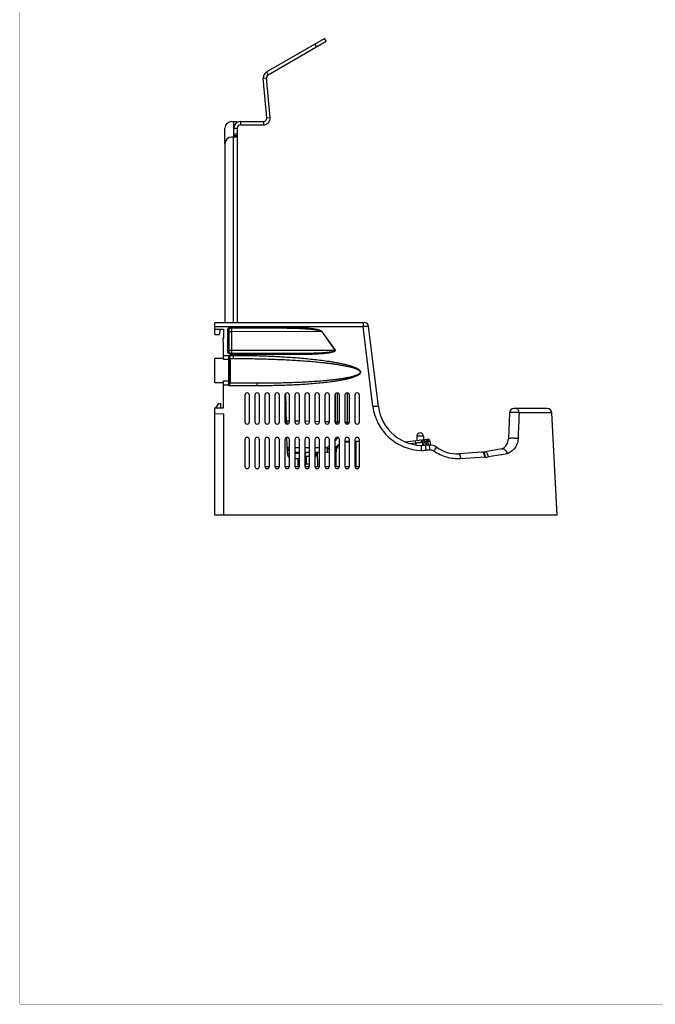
# Model space of a CAD drawing. Header units: millimetres. Extents: x 0 to 1189, y 0 to 841.
# Tile 1 of 8: x 0 to 286, y 0 to 443. Entities that reach past the tile are written whole.
import ezdxf

# ---------------------------------------------------------------- set-up
doc = ezdxf.new("R2010")
doc.units = ezdxf.units.MM
doc.header["$LTSCALE"] = 65.395
doc.layers.get('0').update_dxf_attribs({"linetype": 'CONTINUOUS'})
for name, color, linetype in [('CRADLE_CASE_RH-SHAPE', 7, 'CONTINUOUS'), ('DC-005-SHAPE', 7, 'CONTINUOUS'), ('DIN_RAIL_LOCK-SHAPE', 7, 'CONTINUOUS'), ('FIX_GUIDE-SHAPE', 7, 'CONTINUOUS'), ('PCB-CRADLE_BASE-SHAPE', 7, 'CONTINUOUS'), ('POGO_1554318-SHAPE', 7, 'CONTINUOUS'), ('POGO_43128-SHAPE', 7, 'CONTINUOUS')]:
    doc.layers.add(name, color=color, linetype=linetype)

msp = doc.modelspace()

# ---------------------------------------------------------------- linework, layer by layer
at = {"color": 7, "linetype": 'Continuous', "const_width": 0.2}
for points in [[(0, 0), (0, 841)], [(0, 0), (1189, 0)]]:
    msp.add_lwpolyline(points, dxfattribs=at)
at = {"layer": 'CRADLE_CASE_RH-SHAPE', "color": 7, "linetype": 'Continuous'}
for p, q in [((87.782, 301.147), (87.782, 306.647)), ((87.782, 306.647), (154.919, 306.647)), ((154.422, 306.647), (154.422, 304.856)), ((87.782, 304.856), (154.422, 304.856)), ((87.782, 303.647), (91.582, 303.647)), ((89.841, 301.147), (90.282, 303.647)), ((91.582, 303.647), (91.582, 299.764)), ((93.535, 293.71), (93.542, 303.189)), ((94.035, 293.658), (94.042, 303.137)), ((94.042, 303.137), (94.068, 303.059)), ((94.072, 302.551), (94.072, 294.215)), ((95.043, 304.685), (95.043, 304.133)), ((95.043, 304.685), (118.042, 304.685)), ((95.043, 304.133), (95.068, 304.059)), ((95.043, 304.133), (118.042, 304.133)), ((95.068, 304.059), (118.042, 304.133)), ((95.194, 302.534), (135.662, 302.664)), ((95.194, 302.534), (95.194, 294.198)), ((118.042, 304.685), (118.042, 304.133)), ((135.662, 302.664), (141.775, 294.098)), ((135.723, 302.707), (141.836, 294.142)), ((158.845, 268.837), (154.422, 304.856)), ((161.326, 268.88), (156.904, 304.891)), ((87.782, 301.147), (89.841, 301.147)), ((91.582, 289.952), (91.582, 297.664)), ((94.068, 293.724), (94.035, 293.658)), ((95.068, 292.724), (95.033, 292.655)), ((95.033, 292.207), (95.033, 292.655)), ((127.374, 292.655), (95.033, 292.655)), ((95.068, 292.724), (127.374, 292.655)), ((95.194, 294.198), (141.775, 294.098)), ((127.374, 292.207), (127.374, 292.655)), ((87.782, 279.397), (87.782, 290.397)), ((91.582, 290.397), (87.782, 290.397)), ((94.03, 291.582), (91.582, 291.582)), ((94.017, 289.952), (91.582, 289.952)), ((94.03, 291.582), (94.03, 291.828)), ((94.03, 291.828), (96.039, 291.828)), ((94.538, 290.38), (94.536, 290.397)), ((94.536, 290.397), (96.039, 290.397)), ((94.538, 290.38), (96.039, 290.397)), ((127.374, 292.207), (95.033, 292.207)), ((96.039, 291.828), (96.039, 290.397)), ((91.582, 279.397), (87.782, 279.397)), ((91.582, 268.214), (91.582, 280.403)), ((91.582, 280.403), (94.009, 280.403)), ((94.524, 279.271), (94.538, 279.415)), ((106.831, 279.271), (94.524, 279.271)), ((94.538, 279.415), (106.831, 279.271)), ((106.831, 278.112), (106.831, 279.271)), ((91.582, 278.56), (94.018, 278.56)), ((94.018, 278.112), (94.018, 278.56)), ((106.831, 278.112), (94.018, 278.112)), ((120.013, 260.936), (119.653, 274.673)), ((142.786, 274.897), (142.786, 261.737)), ((147.382, 261.648), (147.382, 274.891)), ((101.282, 273.897), (101.282, 261.897)), ((103.282, 261.897), (103.282, 273.897)), ((105.782, 273.897), (105.782, 261.897)), ((107.782, 261.897), (107.782, 273.897)), ((110.282, 273.897), (110.282, 261.897)), ((112.282, 261.897), (112.282, 273.897)), ((114.782, 273.897), (114.782, 261.897)), ((116.782, 261.897), (116.782, 273.897)), ((119.282, 273.897), (119.282, 261.897)), ((121.282, 261.897), (121.282, 273.897)), ((123.782, 273.897), (123.782, 261.897)), ((125.782, 261.897), (125.782, 273.897)), ((128.282, 273.897), (128.282, 261.897)), ((130.282, 261.897), (130.282, 273.897)), ((132.782, 273.897), (132.782, 261.897)), ((134.782, 261.897), (134.782, 273.897)), ((137.282, 273.897), (137.282, 261.897)), ((139.282, 261.897), (139.282, 273.897)), ((141.782, 273.897), (141.782, 261.897)), ((141.828, 274.19), (141.828, 261.794)), ((143.782, 261.897), (143.782, 273.897)), ((146.282, 273.897), (146.282, 261.897)), ((148.282, 261.897), (148.282, 273.897)), ((150.782, 273.897), (150.782, 261.897)), ((152.782, 261.897), (152.782, 273.897)), ((87.782, 268.147), (91.582, 268.214)), ((87.782, 219.897), (87.782, 268.147)), ((220.29, 265.967), (219.881, 254.256)), ((237.369, 267.897), (222.288, 267.897)), ((239.366, 266.002), (224.645, 266.029)), ((241.782, 219.897), (239.366, 266.002)), ((87.782, 265.647), (91.582, 265.581)), ((91.582, 265.581), (91.582, 219.897)), ((125.782, 262.214), (123.782, 262.266)), ((130.287, 262.096), (128.282, 262.148)), ((134.784, 261.978), (132.786, 262.031)), ((139.281, 261.86), (137.282, 261.913)), ((141.828, 261.794), (141.779, 261.795)), ((141.823, 261.619), (141.828, 261.794)), ((147.382, 261.648), (146.308, 261.676)), ((147.362, 260.902), (147.382, 261.648)), ((101.282, 253.897), (101.282, 241.897)), ((103.282, 241.897), (103.282, 253.897)), ((105.782, 253.897), (105.782, 241.897)), ((107.782, 241.897), (107.782, 253.897)), ((110.282, 253.897), (110.282, 241.897)), ((112.282, 241.897), (112.282, 253.897)), ((114.782, 253.897), (114.782, 241.897)), ((116.782, 241.897), (116.782, 253.897)), ((119.282, 253.897), (119.282, 241.897)), ((120.361, 247.632), (120.171, 254.891)), ((121.282, 241.897), (121.282, 253.897)), ((123.782, 253.897), (123.782, 241.897)), ((125.782, 241.897), (125.782, 253.897)), ((128.282, 253.897), (128.282, 241.897)), ((130.282, 241.897), (130.282, 253.897)), ((132.782, 253.897), (132.782, 241.897)), ((134.782, 241.897), (134.782, 253.897)), ((137.282, 253.897), (137.282, 241.897)), ((139.282, 241.897), (139.282, 253.897)), ((141.782, 253.897), (141.782, 241.897)), ((143.782, 241.897), (143.782, 253.897)), ((146.282, 253.897), (146.282, 241.897)), ((148.282, 253.066), (146.282, 253.066)), ((148.282, 241.897), (148.282, 253.897)), ((150.782, 253.897), (150.782, 241.897)), ((152.782, 253.066), (150.782, 253.066)), ((152.782, 241.897), (152.782, 253.897)), ((173.442, 252.874), (183.41, 254.097)), ((177.951, 253.427), (178.071, 252.452)), ((181.048, 252.818), (181.259, 251.318)), ((181.337, 252.86), (182.245, 252.972)), ((181.337, 252.86), (181.554, 251.321)), ((182.472, 251.359), (182.245, 252.972)), ((182.828, 254.026), (182.948, 253.051)), ((182.948, 253.051), (183.529, 253.122)), ((183.179, 251.409), (182.948, 253.051)), ((183.41, 254.097), (183.529, 253.122)), ((183.529, 253.122), (183.764, 251.45)), ((184.522, 253.244), (184.768, 251.489)), ((123.782, 250.436), (125.782, 250.436)), ((123.782, 248.197), (125.782, 248.197)), ((128.282, 250.436), (130.282, 250.436)), ((128.282, 248.197), (130.282, 248.197)), ((128.576, 247.61), (128.596, 248.197)), ((132.782, 250.436), (134.782, 250.436)), ((132.782, 248.197), (134.782, 248.197)), ((133.163, 248.197), (133.132, 246.397)), ((133.855, 248.197), (133.882, 241.897)), ((137.282, 250.436), (138.302, 250.436)), ((137.282, 248.197), (138.302, 248.197)), ((138.302, 250.436), (138.302, 248.197)), ((175.509, 252.137), (178.071, 252.452)), ((178.071, 252.452), (178.199, 251.54)), ((184.216, 251.481), (182.572, 251.366)), ((184.549, 249.24), (182.834, 249.129)), ((207.887, 248.31), (197.535, 247.587)), ((217.094, 249.786), (209.223, 248.398)), ((125.782, 247.61), (123.782, 247.61)), ((125.782, 245.197), (123.782, 245.197)), ((125.077, 245.197), (125.019, 241.897)), ((128.282, 246.397), (130.282, 246.397)), ((132.782, 246.397), (133.132, 246.397)), ((209.254, 246.015), (198.453, 245.315)), ((219.318, 247.532), (210.919, 246.131)), ((216.913, 247.131), (215.593, 246.911)), ((241.782, 219.897), (87.782, 219.897))]:
    msp.add_line(p, q, dxfattribs=at)
for centre, radius, start, end in [((154.919, 304.647), 2, 7, 90), ((95.068, 303.059), 1, 90.00796, 179.98082), ((58.771, 302.6), 35.301, 359.9205, 0.56064), ((139.095, 297.93), 5.848, 125.21934, 125.95347), ((93.282, 298.717), 2, 148.21167, 211.78833), ((95.068, 293.724), 1, 180.03223, 269.99259), ((145.209, 289.364), 5.848, 125.21933, 125.95347), ((94.028, 287.024), 4.558, 88.05104, 89.97117), ((102.282, 273.897), 1, 0, 180), ((106.782, 273.897), 1, 0, 180), ((111.282, 273.897), 1, 0, 180), ((115.782, 273.897), 1, 0, 180), ((120.282, 273.897), 1, 0, 180), ((124.782, 273.897), 1, 0, 180), ((129.282, 273.897), 1, 0, 180), ((133.782, 273.897), 1, 0, 180), ((138.282, 273.897), 1, 0, 180), ((142.782, 273.897), 1, 0, 180), ((147.282, 273.897), 1, 0, 180), ((151.782, 273.897), 1, 0, 180), ((181.177, 271.579), 22.5, 187.00005, 268.88204), ((181.177, 271.317), 20, 187, 274), ((222.288, 265.897), 2, 90, 178), ((237.369, 265.897), 2, 3, 90), ((102.282, 261.897), 1, 180, 0), ((106.782, 261.897), 1, 180, 0), ((111.282, 261.897), 1, 180, 0), ((115.782, 261.897), 1, 180, 0), ((120.282, 261.897), 1, 180, 0), ((122.477, 262.344), 2.5, 181.5, 215.03724), ((124.782, 261.897), 1, 180, 0), ((129.282, 261.897), 1, 180, 0), ((133.782, 261.897), 1, 180, 0), ((138.282, 261.897), 1, 180, 0), ((142.782, 261.897), 1, 180, 0), ((147.282, 261.897), 1, 180, 0), ((147.4, 394.679), 133.03, 269.99225, 270.3667), ((151.782, 261.897), 1, 180, 0), ((102.282, 253.897), 1, 0, 180), ((106.782, 253.897), 1, 0, 180), ((111.282, 253.897), 1, 0, 180), ((115.782, 253.897), 1, 0, 180), ((120.282, 253.897), 1, 0, 180), ((124.782, 253.897), 1, 0, 180), ((129.282, 253.897), 1, 0, 180), ((133.782, 253.897), 1, 0, 180), ((138.282, 253.897), 1, 0, 180), ((142.782, 253.897), 1, 0, 180), ((127.173, 267.308), 20.212, 316.30271, 321.93625), ((147.282, 253.897), 1, 0, 180), ((151.782, 253.897), 1, 0, 180), ((180.057, 252.678), 1, 8, 97), ((183.531, 253.105), 1, 8, 97), ((214.684, 254.438), 5.2, 295.94237, 358), ((122.782, 250.697), 2.5, 181.5, 233.08623), ((127.175, 267.309), 20.212, 303.40268, 306.80749), ((138.302, 250.697), 2.5, 269.99982, 293.09339), ((127.182, 267.561), 22.7, 310.02891, 317.00362), ((181.249, 273.578), 24.5, 268.80424, 273.70826), ((184.565, 246.493), 5, 53.40157, 94), ((196.489, 262.55), 15, 233.40157, 274), ((208.236, 243.323), 5, 89.3209, 94), ((208.354, 253.322), 5, 269.3209, 280), ((122.861, 247.697), 2.5, 181.5, 230.82863), ((126.077, 247.697), 2.5, 331.96942, 358), ((209.431, 243.299), 2.722, 89.22477, 93.70805), ((209.579, 254.172), 8.152, 269.21894, 279.46628), ((102.282, 241.897), 1, 180, 0), ((106.782, 241.897), 1, 180, 0), ((111.282, 241.897), 1, 180, 0), ((115.782, 241.897), 1, 180, 0), ((120.282, 241.897), 1, 180, 0), ((124.782, 241.897), 1, 180, 0), ((129.282, 241.897), 1, 180, 0), ((133.782, 241.897), 1, 180, 0), ((138.282, 241.897), 1, 180, 0), ((142.782, 241.897), 1, 180, 0), ((147.282, 241.897), 1, 180, 0), ((151.782, 241.897), 1, 180, 0)]:
    msp.add_arc(centre, radius, start, end, dxfattribs=at)
msp.add_ellipse((94.534, 284.897), major_axis=(0, 2.548), ratio=0.0087269, dxfattribs=at)
for points, knots in [([(93.542, 303.189), (93.542, 303.383), (93.621, 303.777), (93.954, 304.274), (94.453, 304.607), (94.848, 304.685), (95.043, 304.685)], [0, 0, 0, 0, 0.2493691, 0.4991002, 0.7493427, 1, 1, 1, 1]), ([(93.542, 303.189), (93.606, 303.189), (93.723, 303.186), (93.862, 303.178), (93.951, 303.167), (93.998, 303.158), (94.026, 303.151), (94.042, 303.141), (94.042, 303.137)], [0, 0, 0, 0, 0.3751668, 0.6944383, 0.8180186, 0.9112593, 0.971455, 1, 1, 1, 1]), ([(94.042, 303.137), (94.042, 303.266), (94.094, 303.528), (94.317, 303.859), (94.649, 304.081), (94.913, 304.133), (95.043, 304.133)], [0, 0, 0, 0, 0.2488451, 0.4983278, 0.7487737, 1, 1, 1, 1]), ([(94.068, 303.059), (94.069, 303.057), (94.068, 303.046), (94.07, 303.024), (94.07, 302.988), (94.07, 302.961), (94.071, 302.945)], [0, 0, 0, 0, 0.0792739, 0.2762558, 0.5858825, 1, 1, 1, 1]), ([(94.072, 302.551), (94.073, 302.549), (94.084, 302.549), (94.099, 302.546), (94.128, 302.545), (94.166, 302.543), (94.215, 302.542), (94.298, 302.54), (94.423, 302.537), (94.592, 302.535), (94.782, 302.534), (94.985, 302.533), (95.124, 302.533), (95.194, 302.534)], [0, 0, 0, 0, 0.0059823, 0.0216087, 0.0468377, 0.0813943, 0.1249073, 0.1769049, 0.3039427, 0.456918, 0.6290514, 0.8128154, 1, 1, 1, 1]), ([(95.068, 304.059), (95.073, 304.058), (95.084, 304.045), (95.101, 304.003), (95.121, 303.915), (95.141, 303.773), (95.159, 303.584), (95.174, 303.357), (95.19, 303.003), (95.194, 302.725), (95.194, 302.534)], [0, 0, 0, 0, 0.0106986, 0.0288165, 0.0902523, 0.1846479, 0.3088997, 0.4585051, 0.6278709, 1, 1, 1, 1]), ([(118.042, 304.685), (118.79, 304.685), (120.284, 304.673), (122.526, 304.617), (124.766, 304.523), (126.631, 304.408), (128.122, 304.291), (129.238, 304.187), (130.352, 304.066), (131.464, 303.923), (132.388, 303.781), (133.123, 303.646), (133.672, 303.533), (134.217, 303.401), (134.754, 303.244), (135.193, 303.08), (135.52, 302.902), (135.669, 302.783), (135.723, 302.707)], [0, 0, 0, 0, 0.1250323, 0.2500641, 0.3750947, 0.5001233, 0.5626375, 0.6251508, 0.6876628, 0.7501727, 0.8126789, 0.8439312, 0.8751815, 0.9064284, 0.9376681, 0.9688835, 0.9844807, 1, 1, 1, 1]), ([(118.042, 304.133), (118.783, 304.134), (120.264, 304.126), (122.485, 304.086), (124.705, 304.018), (126.554, 303.935), (128.032, 303.848), (129.14, 303.773), (130.247, 303.684), (131.353, 303.579), (132.272, 303.474), (133.006, 303.375), (133.554, 303.291), (134.101, 303.194), (134.553, 303.098), (134.911, 303.005), (135.176, 302.923), (135.392, 302.839), (135.555, 302.752), (135.63, 302.697), (135.662, 302.664)], [0, 0, 0, 0, 0.1250437, 0.250082, 0.3751146, 0.5001402, 0.5626505, 0.6251582, 0.687663, 0.7501637, 0.8126587, 0.8439039, 0.8751463, 0.9063846, 0.9376157, 0.9532283, 0.9688359, 0.9844309, 0.9922235, 1, 1, 1, 1]), ([(154.422, 304.856), (154.582, 304.872), (154.897, 304.9), (155.354, 304.933), (155.776, 304.955), (156.147, 304.967), (156.452, 304.967), (156.68, 304.956), (156.82, 304.938), (156.886, 304.916), (156.904, 304.899), (156.904, 304.891)], [0, 0, 0, 0, 0.1932417, 0.3788182, 0.5498115, 0.6998058, 0.8232414, 0.9156603, 0.974113, 0.9905402, 1, 1, 1, 1]), ([(95.033, 292.207), (94.838, 292.207), (94.442, 292.286), (93.944, 292.622), (93.612, 293.121), (93.535, 293.515), (93.535, 293.71)], [0, 0, 0, 0, 0.2506012, 0.5008315, 0.7505657, 1, 1, 1, 1]), ([(93.535, 293.71), (93.598, 293.71), (93.716, 293.707), (93.854, 293.699), (93.944, 293.688), (93.991, 293.679), (94.019, 293.672), (94.034, 293.662), (94.035, 293.658)], [0, 0, 0, 0, 0.3751667, 0.6944382, 0.8180186, 0.9112593, 0.971455, 1, 1, 1, 1]), ([(95.033, 292.655), (94.902, 292.655), (94.638, 292.708), (94.306, 292.933), (94.086, 293.266), (94.035, 293.528), (94.035, 293.658)], [0, 0, 0, 0, 0.2514933, 0.5021124, 0.7514842, 1, 1, 1, 1]), ([(94.071, 293.837), (94.071, 293.822), (94.07, 293.794), (94.07, 293.759), (94.068, 293.737), (94.069, 293.726), (94.068, 293.724)], [0, 0, 0, 0, 0.4185672, 0.7297933, 0.9253104, 1, 1, 1, 1]), ([(94.072, 294.215), (94.072, 294.18), (94.072, 294.054), (94.072, 293.928), (94.071, 293.837)], [0, 0, 0, 0, 0.2841173, 1, 1, 1, 1]), ([(94.072, 294.215), (94.073, 294.213), (94.084, 294.214), (94.099, 294.211), (94.128, 294.21), (94.166, 294.208), (94.215, 294.206), (94.298, 294.204), (94.423, 294.202), (94.592, 294.2), (94.782, 294.199), (94.985, 294.198), (95.124, 294.198), (95.194, 294.198)], [0, 0, 0, 0, 0.0059823, 0.0216087, 0.0468377, 0.0813943, 0.1249073, 0.1769049, 0.3039427, 0.456918, 0.6290513, 0.8128154, 1, 1, 1, 1]), ([(95.194, 294.198), (95.194, 294.011), (95.189, 293.74), (95.173, 293.395), (95.158, 293.176), (95.14, 292.995), (95.12, 292.859), (95.101, 292.776), (95.084, 292.736), (95.073, 292.725), (95.068, 292.724)], [0, 0, 0, 0, 0.376189, 0.5460744, 0.695437, 0.8188849, 0.9121129, 0.9722132, 0.989699, 1, 1, 1, 1]), ([(141.836, 294.142), (141.859, 294.11), (141.897, 294.041), (141.905, 293.88), (141.778, 293.713), (141.586, 293.583), (141.376, 293.477), (141.158, 293.389), (140.935, 293.312), (140.71, 293.244), (140.408, 293.163), (140.026, 293.074), (139.565, 292.982), (139.102, 292.901), (138.482, 292.805), (137.705, 292.703), (136.769, 292.601), (135.833, 292.515), (134.582, 292.42), (133.017, 292.329), (130.51, 292.233), (128.629, 292.207), (127.374, 292.207)], [0, 0, 0, 0, 0.0077473, 0.0154518, 0.0307897, 0.0463644, 0.0619748, 0.0775954, 0.0932206, 0.1088483, 0.1244776, 0.1557378, 0.1870012, 0.2182665, 0.249533, 0.3120672, 0.374604, 0.4371424, 0.4996819, 0.6247608, 0.749842, 1, 1, 1, 1]), ([(141.775, 294.098), (141.801, 294.071), (141.837, 294.021), (141.839, 293.942), (141.809, 293.87), (141.739, 293.801), (141.642, 293.738), (141.538, 293.687), (141.396, 293.627), (141.213, 293.566), (140.99, 293.504), (140.764, 293.449), (140.538, 293.401), (140.235, 293.343), (139.854, 293.279), (139.395, 293.213), (138.936, 293.155), (138.322, 293.085), (137.554, 293.011), (136.63, 292.938), (135.706, 292.876), (134.473, 292.807), (132.93, 292.741), (131.079, 292.689), (129.227, 292.66), (127.992, 292.655), (127.374, 292.655)], [0, 0, 0, 0, 0.0076878, 0.0115484, 0.0154248, 0.02319, 0.0309956, 0.0388089, 0.0466245, 0.062255, 0.0778878, 0.093521, 0.1091541, 0.124787, 0.1560514, 0.1873152, 0.2185782, 0.2498404, 0.3123623, 0.3748821, 0.4374002, 0.4999167, 0.6249443, 0.7499672, 0.8749857, 1, 1, 1, 1]), ([(94.009, 280.403), (94.001, 281.144), (93.992, 282.833), (93.988, 285.419), (93.996, 287.862), (94.006, 289.355), (94.017, 289.952)], [0, 0, 0, 0, 0.2327056, 0.5308278, 0.8123971, 1, 1, 1, 1]), ([(94.017, 289.952), (94.022, 290.17), (94.027, 290.713), (94.03, 291.256), (94.03, 291.582)], [0, 0, 0, 0, 0.399876, 1, 1, 1, 1]), ([(94.017, 289.952), (94.082, 289.952), (94.211, 289.929), (94.376, 289.828), (94.489, 289.675), (94.517, 289.553), (94.517, 289.493)], [0, 0, 0, 0, 0.2595338, 0.5136986, 0.7598591, 1, 1, 1, 1]), ([(94.183, 291.579), (94.22, 291.517), (94.301, 291.398), (94.412, 291.219), (94.498, 291.041), (94.528, 290.915), (94.528, 290.855)], [0, 0, 0, 0, 0.2686712, 0.530458, 0.7778741, 1, 1, 1, 1]), ([(94.509, 280.812), (94.501, 281.485), (94.492, 283.021), (94.488, 285.372), (94.496, 287.592), (94.506, 288.95), (94.517, 289.493)], [0, 0, 0, 0, 0.2327057, 0.5308274, 0.8123962, 1, 1, 1, 1]), ([(94.517, 289.493), (94.518, 289.571), (94.525, 290.025), (94.527, 290.479), (94.528, 290.855)], [0, 0, 0, 0, 0.1726777, 1, 1, 1, 1]), ([(94.536, 290.397), (94.535, 290.413), (94.534, 290.46), (94.53, 290.612), (94.529, 290.749), (94.528, 290.855)], [0, 0, 0, 0, 0.1024159, 0.3090774, 1, 1, 1, 1]), ([(94.538, 290.38), (94.544, 290.319), (94.548, 290.138), (94.557, 289.779), (94.563, 289.253), (94.57, 288.578), (94.575, 287.776), (94.581, 286.535), (94.583, 284.897), (94.581, 283.259), (94.575, 282.018), (94.57, 281.216), (94.563, 280.541), (94.557, 280.015), (94.548, 279.657), (94.544, 279.475), (94.538, 279.415)], [0, 0, 0, 0, 0.0166123, 0.0496784, 0.0981356, 0.1603977, 0.2343943, 0.3176182, 0.5000455, 0.6824575, 0.765665, 0.8396442, 0.9018902, 0.9503344, 0.9833914, 1, 1, 1, 1]), ([(96.039, 291.828), (98.256, 291.828), (102.69, 291.79), (109.339, 291.622), (114.877, 291.385), (119.304, 291.134), (122.623, 290.911), (125.938, 290.652), (129.25, 290.353), (132.558, 290.008), (135.859, 289.611), (138.604, 289.226), (140.793, 288.877), (142.431, 288.592), (144.064, 288.278), (145.689, 287.929), (147.305, 287.537), (148.638, 287.161), (149.692, 286.817), (150.472, 286.531), (151.238, 286.208), (151.856, 285.895), (152.327, 285.603), (152.661, 285.357), (152.965, 285.073), (153.213, 284.739), (153.347, 284.336), (153.281, 283.914), (153.06, 283.557), (152.67, 283.163), (152.09, 282.779), (151.346, 282.41), (150.575, 282.099), (149.789, 281.828), (148.994, 281.586), (147.925, 281.295), (146.576, 280.978), (144.946, 280.65), (143.308, 280.362), (141.666, 280.105), (139.47, 279.799), (136.718, 279.473), (133.408, 279.149), (130.093, 278.882), (125.668, 278.589), (120.131, 278.328), (113.482, 278.15), (109.048, 278.112), (106.831, 278.112)], [0, 0, 0, 0, 0.0625192, 0.1250381, 0.1875564, 0.2188156, 0.2500746, 0.2813332, 0.3125915, 0.3438492, 0.3751062, 0.4063621, 0.4219898, 0.4376171, 0.4532438, 0.4688697, 0.4844943, 0.5001166, 0.5079273, 0.5157368, 0.5235444, 0.5313483, 0.5352496, 0.5391489, 0.5430446, 0.5469319, 0.550802, 0.5546655, 0.5585483, 0.5624424, 0.5702336, 0.5780374, 0.5858454, 0.5936554, 0.6014666, 0.6092785, 0.6249031, 0.6405292, 0.6561564, 0.6717842, 0.6874124, 0.7186692, 0.7499271, 0.7811856, 0.8124445, 0.8749623, 0.9374809, 1, 1, 1, 1]), ([(96.039, 290.397), (98.234, 290.402), (102.624, 290.381), (109.208, 290.26), (114.692, 290.081), (119.078, 289.886), (122.366, 289.713), (125.652, 289.51), (128.935, 289.274), (132.216, 289), (134.947, 288.736), (137.128, 288.499), (138.763, 288.306), (140.395, 288.096), (142.025, 287.867), (143.651, 287.615), (145.273, 287.335), (146.888, 287.019), (148.225, 286.716), (149.286, 286.44), (150.076, 286.21), (150.727, 285.993), (151.239, 285.799), (151.618, 285.64), (151.989, 285.464), (152.349, 285.265), (152.688, 285.032), (152.987, 284.751), (153.158, 284.44), (153.164, 284.162), (153.1, 283.964), (152.99, 283.79), (152.805, 283.587), (152.532, 283.376), (152.177, 283.167), (151.684, 282.926), (151.044, 282.676), (150.26, 282.423), (149.466, 282.204), (148.666, 282.009), (147.862, 281.833), (147.054, 281.672), (145.974, 281.475), (144.62, 281.255), (142.989, 281.023), (141.355, 280.818), (139.719, 280.634), (138.08, 280.469), (135.894, 280.27), (133.158, 280.056), (129.871, 279.846), (125.486, 279.618), (120.001, 279.417), (113.417, 279.287), (109.026, 279.266), (106.831, 279.271)], [0, 0, 0, 0, 0.0625104, 0.1250192, 0.1875263, 0.2187794, 0.2500318, 0.2812836, 0.3125347, 0.3437847, 0.3750336, 0.3906576, 0.4062811, 0.4219042, 0.4375266, 0.4531482, 0.4687687, 0.4843878, 0.5000045, 0.5078121, 0.5156185, 0.5234233, 0.5273251, 0.5312262, 0.5351262, 0.5390245, 0.5429199, 0.5468074, 0.5506667, 0.5526074, 0.5545518, 0.5565009, 0.5584522, 0.5623532, 0.5662585, 0.5701651, 0.5779784, 0.5857937, 0.5936097, 0.6014259, 0.6092422, 0.6170586, 0.624875, 0.6405074, 0.6561398, 0.6717719, 0.6874039, 0.7030357, 0.7186672, 0.7499295, 0.781191, 0.8124519, 0.8749706, 0.9374867, 1, 1, 1, 1]), ([(94.009, 280.403), (94.073, 280.403), (94.2, 280.424), (94.365, 280.512), (94.48, 280.646), (94.509, 280.758), (94.509, 280.812)], [0, 0, 0, 0, 0.2724873, 0.5325527, 0.7736484, 1, 1, 1, 1]), ([(94.018, 278.56), (94.018, 278.736), (94.018, 279.35), (94.016, 279.965), (94.009, 280.403)], [0, 0, 0, 0, 0.2868848, 1, 1, 1, 1]), ([(94.518, 279.035), (94.518, 278.999), (94.498, 278.919), (94.421, 278.757), (94.341, 278.637), (94.29, 278.551)], [0, 0, 0, 0, 0.2036412, 0.444695, 1, 1, 1, 1]), ([(94.518, 279.035), (94.518, 279.208), (94.517, 279.8), (94.514, 280.392), (94.509, 280.812)], [0, 0, 0, 0, 0.2916379, 1, 1, 1, 1]), ([(94.518, 279.035), (94.519, 279.089), (94.521, 279.167), (94.521, 279.246), (94.524, 279.271)], [0, 0, 0, 0, 0.6812283, 1, 1, 1, 1]), ([(94.29, 278.551), (94.269, 278.552), (94.178, 278.558), (94.088, 278.56), (94.018, 278.56)], [0, 0, 0, 0, 0.2316024, 1, 1, 1, 1]), ([(94.29, 278.551), (94.269, 278.515), (94.179, 278.368), (94.087, 278.223), (94.018, 278.112)], [0, 0, 0, 0, 0.2418432, 1, 1, 1, 1]), ([(158.845, 268.837), (159.158, 268.875), (159.614, 268.922), (160.196, 268.961), (160.566, 268.975), (160.872, 268.975), (161.079, 268.963), (161.206, 268.944), (161.272, 268.927), (161.323, 268.903), (161.326, 268.88)], [0, 0, 0, 0, 0.377744, 0.5482007, 0.6977455, 0.8209021, 0.9133432, 0.947142, 0.9725008, 1, 1, 1, 1]), ([(224.645, 266.029), (224.453, 266.057), (224.03, 266.104), (223.357, 266.151), (222.633, 266.177), (221.923, 266.181), (221.291, 266.161), (220.839, 266.126), (220.559, 266.084), (220.433, 266.055), (220.358, 266.028), (220.317, 266.008), (220.29, 265.984), (220.29, 265.967)], [0, 0, 0, 0, 0.1324025, 0.2903548, 0.4599526, 0.6261679, 0.774288, 0.8913185, 0.9349486, 0.9674801, 0.9794818, 0.9886952, 1, 1, 1, 1]), ([(224.645, 266.029), (224.633, 266.274), (224.544, 266.749), (224.223, 267.362), (223.746, 267.79), (223.347, 267.897), (223.159, 267.897)], [0, 0, 0, 0, 0.2828104, 0.5465424, 0.7834206, 1, 1, 1, 1]), ([(121.282, 262.275), (121.187, 262.273), (121.008, 262.27), (120.754, 262.267), (120.53, 262.266), (120.342, 262.265), (120.208, 262.266), (120.121, 262.268), (120.071, 262.269), (120.033, 262.271), (120.003, 262.273), (119.989, 262.275), (119.978, 262.277), (119.978, 262.279)], [0, 0, 0, 0, 0.2164621, 0.4126127, 0.5849428, 0.7303836, 0.8463325, 0.8925738, 0.9307177, 0.9606035, 0.9820936, 0.9951522, 1, 1, 1, 1]), ([(142.786, 261.737), (142.74, 261.735), (142.619, 261.738), (142.405, 261.748), (142.132, 261.767), (141.933, 261.784), (141.828, 261.794)], [0, 0, 0, 0, 0.1446139, 0.3764127, 0.6716287, 1, 1, 1, 1]), ([(143.762, 261.714), (143.561, 261.716), (143.236, 261.722), (142.91, 261.73), (142.786, 261.737)], [0, 0, 0, 0, 0.6174926, 1, 1, 1, 1]), ([(178.071, 252.452), (178.264, 252.477), (178.644, 252.526), (179.195, 252.595), (179.702, 252.659), (180.09, 252.707), (180.364, 252.741), (180.537, 252.762), (180.687, 252.78), (180.812, 252.794), (180.899, 252.804), (180.956, 252.81), (180.988, 252.814), (181.012, 252.815), (181.032, 252.818), (181.04, 252.817), (181.048, 252.819), (181.048, 252.818)], [0, 0, 0, 0, 0.1950798, 0.3826396, 0.555509, 0.7070287, 0.7729281, 0.8313824, 0.8818332, 0.9237951, 0.956861, 0.9699566, 0.9807182, 0.9891156, 0.9951312, 0.998757, 1, 1, 1, 1]), ([(180.517, 253.742), (180.608, 253.754), (180.812, 253.719), (181.066, 253.523), (181.253, 253.224), (181.32, 252.986), (181.337, 252.86)], [0, 0, 0, 0, 0.2099225, 0.4449542, 0.7118826, 1, 1, 1, 1]), ([(181.048, 252.818), (181.048, 252.819), (181.057, 252.82), (181.068, 252.824), (181.093, 252.827), (181.125, 252.833), (181.167, 252.838), (181.238, 252.848), (181.296, 252.855), (181.337, 252.86)], [0, 0, 0, 0, 0.017234, 0.0664844, 0.1478245, 0.2605607, 0.4036437, 0.5757123, 1, 1, 1, 1]), ([(181.425, 253.854), (181.516, 253.865), (181.72, 253.831), (181.974, 253.634), (182.161, 253.336), (182.228, 253.097), (182.245, 252.972)], [0, 0, 0, 0, 0.2099225, 0.4449542, 0.7118826, 1, 1, 1, 1]), ([(182.245, 252.972), (182.295, 252.978), (182.529, 253.006), (182.764, 253.032), (182.948, 253.051)], [0, 0, 0, 0, 0.2142945, 1, 1, 1, 1]), ([(183.529, 253.122), (183.594, 253.131), (183.72, 253.149), (183.903, 253.174), (184.073, 253.196), (184.221, 253.215), (184.329, 253.228), (184.401, 253.236), (184.443, 253.24), (184.475, 253.243), (184.5, 253.245), (184.512, 253.244), (184.521, 253.246), (184.522, 253.244)], [0, 0, 0, 0, 0.1949726, 0.3824915, 0.5552661, 0.7067277, 0.8310362, 0.8814794, 0.9234368, 0.9565138, 0.9804037, 0.9948877, 1, 1, 1, 1]), ([(224.205, 254.335), (224.189, 253.911), (224.086, 253.085), (223.736, 251.919), (223.232, 250.875), (222.416, 249.678), (221.151, 248.459), (219.942, 247.785), (219.318, 247.532)], [0, 0, 0, 0, 0.1438556, 0.2811149, 0.41133, 0.5355478, 0.7713929, 1, 1, 1, 1]), ([(224.205, 254.335), (224.012, 254.369), (223.589, 254.426), (222.917, 254.483), (222.198, 254.514), (221.495, 254.518), (220.947, 254.497), (220.564, 254.463), (220.333, 254.434), (220.146, 254.398), (220.022, 254.364), (219.948, 254.331), (219.905, 254.305), (219.881, 254.275), (219.881, 254.256)], [0, 0, 0, 0, 0.1339102, 0.2921374, 0.4610733, 0.6260755, 0.7728736, 0.8354382, 0.8889735, 0.9324286, 0.9651094, 0.9773703, 0.9870244, 1, 1, 1, 1]), ([(120.283, 250.632), (120.283, 250.62), (120.305, 250.593), (120.394, 250.553), (120.585, 250.511), (120.896, 250.474), (121.141, 250.457), (121.28, 250.449)], [0, 0, 0, 0, 0.0332979, 0.0893672, 0.2864789, 0.594743, 1, 1, 1, 1]), ([(138.302, 250.436), (138.476, 250.175), (138.797, 249.705), (139.129, 249.244), (139.283, 249.042)], [0, 0, 0, 0, 0.552108, 1, 1, 1, 1]), ([(180.738, 249.083), (180.741, 249.233), (180.747, 249.524), (180.755, 249.944), (180.763, 250.326), (180.769, 250.616), (180.774, 250.819), (180.777, 250.947), (180.779, 251.057), (180.782, 251.149), (180.783, 251.213), (180.784, 251.254), (180.785, 251.278), (180.786, 251.296), (180.785, 251.31), (180.787, 251.316), (180.786, 251.321), (180.787, 251.321)], [0, 0, 0, 0, 0.2004186, 0.3902576, 0.5630781, 0.7131507, 0.7780453, 0.8354251, 0.8848238, 0.9258154, 0.9580603, 0.9708189, 0.9812914, 0.9894568, 0.9953036, 0.9988209, 1, 1, 1, 1]), ([(182.834, 249.129), (182.823, 249.279), (182.8, 249.57), (182.764, 249.991), (182.727, 250.374), (182.691, 250.706), (182.661, 250.946), (182.638, 251.104), (182.623, 251.196), (182.61, 251.267), (182.596, 251.32), (182.587, 251.349), (182.577, 251.367), (182.572, 251.366)], [0, 0, 0, 0, 0.1994723, 0.3885528, 0.5608044, 0.7105017, 0.8326078, 0.8820121, 0.9230818, 0.9554988, 0.9790443, 0.9936535, 1, 1, 1, 1]), ([(184.549, 249.24), (184.538, 249.39), (184.513, 249.683), (184.472, 250.105), (184.429, 250.489), (184.384, 250.822), (184.341, 251.093), (184.3, 251.293), (184.265, 251.414), (184.239, 251.468), (184.223, 251.482), (184.216, 251.481)], [0, 0, 0, 0, 0.1981941, 0.3861894, 0.5575827, 0.7066868, 0.828517, 0.9191238, 0.9758758, 0.9914829, 1, 1, 1, 1]), ([(186.288, 248.75), (186.039, 248.927), (185.475, 249.196), (184.854, 249.26), (184.549, 249.24)], [0, 0, 0, 0, 0.500231, 1, 1, 1, 1]), ([(186.288, 248.75), (186.374, 248.867), (186.542, 249.094), (186.783, 249.423), (187, 249.721), (187.163, 249.948), (187.277, 250.107), (187.348, 250.207), (187.408, 250.294), (187.458, 250.366), (187.497, 250.424), (187.522, 250.462), (187.536, 250.485), (187.542, 250.496), (187.545, 250.502), (187.547, 250.507), (187.546, 250.507)], [0, 0, 0, 0, 0.2018007, 0.3921465, 0.564853, 0.7144381, 0.7790221, 0.8360826, 0.8851766, 0.9259004, 0.957934, 0.9810303, 0.9891661, 0.995017, 0.9985919, 1, 1, 1, 1]), ([(198.453, 245.315), (197.405, 245.247), (195.275, 245.285), (192.113, 245.878), (189.06, 247.012), (187.175, 248.117), (186.288, 248.75)], [0, 0, 0, 0, 0.2447512, 0.4938573, 0.7461026, 1, 1, 1, 1]), ([(208.247, 248.226), (208.218, 248.241), (208.105, 248.294), (207.978, 248.317), (207.887, 248.31)], [0, 0, 0, 0, 0.2654362, 1, 1, 1, 1]), ([(209.254, 246.015), (209.231, 246.265), (209.153, 246.742), (208.938, 247.389), (208.648, 247.9), (208.384, 248.151), (208.247, 248.226)], [0, 0, 0, 0, 0.3006271, 0.5769194, 0.8123346, 1, 1, 1, 1]), ([(209.467, 246.021), (209.459, 246.32), (209.394, 246.88), (209.186, 247.527), (208.944, 247.931), (208.748, 248.147), (208.53, 248.287), (208.37, 248.321), (208.295, 248.322)], [0, 0, 0, 0, 0.3229086, 0.6056063, 0.7250972, 0.8287122, 0.9185442, 1, 1, 1, 1]), ([(210.919, 246.131), (210.865, 246.45), (210.703, 247.044), (210.362, 247.705), (210.019, 248.099), (209.76, 248.298), (209.49, 248.408), (209.306, 248.413), (209.223, 248.398)], [0, 0, 0, 0, 0.3164206, 0.5988758, 0.7195995, 0.8248836, 0.9165818, 1, 1, 1, 1]), ([(217.094, 249.786), (217.203, 249.805), (217.437, 249.808), (217.785, 249.71), (218.128, 249.517), (218.572, 249.133), (219.027, 248.474), (219.246, 247.858), (219.318, 247.532)], [0, 0, 0, 0, 0.0964132, 0.1996885, 0.3126564, 0.4360892, 0.7088615, 1, 1, 1, 1]), ([(121.282, 247.588), (121.153, 247.589), (120.971, 247.59), (120.745, 247.595), (120.613, 247.6), (120.508, 247.606), (120.433, 247.612), (120.387, 247.619), (120.367, 247.625), (120.362, 247.63), (120.361, 247.632)], [0, 0, 0, 0, 0.4185498, 0.5900037, 0.7333535, 0.8468908, 0.9293209, 0.9798645, 0.9933342, 1, 1, 1, 1]), ([(128.576, 247.61), (128.576, 247.608), (128.568, 247.603), (128.544, 247.597), (128.489, 247.589), (128.398, 247.583), (128.324, 247.581), (128.282, 247.579)], [0, 0, 0, 0, 0.0237653, 0.0739339, 0.2639092, 0.573862, 1, 1, 1, 1]), ([(198.453, 245.315), (198.426, 245.616), (198.363, 246.051), (198.227, 246.595), (198.112, 246.936), (197.983, 247.215), (197.845, 247.423), (197.7, 247.557), (197.585, 247.59), (197.535, 247.587)], [0, 0, 0, 0, 0.3524075, 0.511572, 0.6528722, 0.7726217, 0.8687908, 0.9422832, 1, 1, 1, 1])]:
    msp.add_open_spline(points, degree=3, knots=knots, dxfattribs=at)
for points in [[(94.03, 291.828), (94.082, 291.746), (94.133, 291.663), (94.183, 291.579)], [(224.645, 266.029), (224.498, 262.131), (224.352, 258.233), (224.205, 254.335)], [(142.924, 260.908), (142.834, 261.173), (142.787, 261.457), (142.786, 261.737)]]:
    msp.add_open_spline(points, degree=3, dxfattribs=at)
at = {"layer": 'DC-005-SHAPE', "color": 7, "linetype": 'Continuous'}
for p, q in [((146.282, 252.897), (148.282, 252.897)), ((150.782, 252.897), (151.282, 252.897)), ((151.282, 241.897), (151.282, 252.897)), ((142.282, 241.897), (142.282, 250.624))]:
    msp.add_line(p, q, dxfattribs=at)
for start, end in [(70.40904, 96.35956), (132.05291, 180), (0, 26.68332)]:
    msp.add_arc((146.782, 248.397), 4.5, start, end, dxfattribs=at)
at = {"layer": 'DIN_RAIL_LOCK-SHAPE', "color": 7, "linetype": 'Continuous'}
for p, q in [((88.382, 268.292), (89.482, 270.197)), ((89.482, 270.197), (90.282, 270.197)), ((90.282, 270.197), (90.282, 268.197)), ((88.382, 268.158), (88.382, 268.292)), ((90.082, 268.187), (90.082, 268.208)), ((90.373, 268.192), (90.082, 268.208))]:
    msp.add_line(p, q, dxfattribs=at)
at = {"layer": 'FIX_GUIDE-SHAPE', "color": 7, "linetype": 'Continuous'}
for p, q in [((111.03, 419.354), (137.088, 434.398)), ((137.838, 433.099), (137.088, 434.398)), ((111.78, 418.055), (137.838, 433.099)), ((133.507, 430.599), (132.757, 431.898)), ((109.541, 416.495), (111.036, 416.625)), ((111.105, 398.617), (109.541, 416.495)), ((111.03, 419.354), (111.78, 418.055)), ((112.6, 398.747), (111.036, 416.625)), ((111.105, 398.617), (112.6, 398.747)), ((95.285, 396.986), (97.785, 396.986)), ((96.185, 396.986), (96.185, 389.986)), ((96.285, 389.986), (96.285, 396.986)), ((96.384, 394.736), (96.285, 394.736)), ((97.785, 396.986), (97.785, 396.579)), ((99.285, 396.986), (99.285, 395.486)), ((99.285, 396.986), (109.611, 396.986)), ((99.285, 395.486), (109.611, 395.486)), ((109.611, 396.986), (109.611, 395.486)), ((92.285, 386.986), (92.285, 393.986)), ((96.615, 389.986), (95.285, 389.986)), ((96.185, 306.647), (96.185, 389.986)), ((96.285, 393.986), (97.785, 393.986)), ((96.285, 391.486), (97.785, 391.486)), ((96.285, 390.736), (97.785, 390.736)), ((97.785, 393.986), (97.785, 306.647)), ((92.285, 386.986), (92.285, 306.647))]:
    msp.add_line(p, q, dxfattribs=at)
for centre, radius, start, end in [((112.53, 416.756), 3, 120, 185), ((112.53, 416.756), 1.5, 120, 185), ((109.611, 398.486), 3, 270, 5), ((95.285, 393.986), 3, 90, 180), ((99.285, 393.986), 3, 90, 180), ((99.285, 393.986), 1.5, 90, 180), ((109.611, 398.486), 1.5, 270, 5), ((95.285, 386.986), 3, 90, 180)]:
    msp.add_arc(centre, radius, start, end, dxfattribs=at)
for points, knots in [([(96.285, 390.736), (96.285, 390.671), (96.285, 390.541), (96.285, 390.379), (96.281, 390.25), (96.276, 390.155), (96.264, 390.074), (96.249, 390.018), (96.227, 389.986), (96.212, 389.986)], [0, 0, 0, 0, 0.253649, 0.5066806, 0.6326633, 0.7578789, 0.8816655, 0.9425543, 1, 1, 1, 1]), ([(97.785, 390.736), (97.785, 390.65), (97.789, 390.508), (97.76, 390.316), (97.665, 390.185), (97.523, 390.104), (97.344, 390.049), (97.129, 390.012), (96.881, 389.99), (96.707, 389.986), (96.615, 389.986)], [0, 0, 0, 0, 0.1554185, 0.2588885, 0.344582, 0.4379121, 0.5501377, 0.6831042, 0.8345141, 1, 1, 1, 1])]:
    msp.add_open_spline(points, degree=3, knots=knots, dxfattribs=at)
at = {"layer": 'PCB-CRADLE_BASE-SHAPE', "color": 7, "linetype": 'Continuous'}
for p, q in [((110.282, 241.897), (112.282, 241.897)), ((114.782, 241.897), (116.782, 241.897)), ((119.282, 241.897), (121.282, 241.897)), ((123.782, 241.897), (125.782, 241.897)), ((128.282, 241.897), (130.282, 241.897)), ((132.782, 241.897), (134.782, 241.897)), ((137.282, 241.897), (139.282, 241.897)), ((141.782, 241.897), (143.782, 241.897)), ((146.282, 241.897), (148.282, 241.897)), ((150.782, 241.897), (152.782, 241.897))]:
    msp.add_line(p, q, dxfattribs=at)
at = {"layer": 'POGO_1554318-SHAPE', "color": 7, "linetype": 'Continuous'}
for p, q in [((181.593, 255.397), (178.593, 255.397)), ((178.593, 255.397), (178.593, 253.506)), ((181.593, 255.397), (181.593, 253.874))]:
    msp.add_line(p, q, dxfattribs=at)
msp.add_arc((180.093, 255.397), 1.5, 0, 180, dxfattribs=at)
at = {"layer": 'POGO_43128-SHAPE', "color": 7, "linetype": 'Continuous'}
for p, q in [((128.882, 246.397), (128.882, 242.897)), ((130.282, 242.897), (128.382, 242.897)), ((128.382, 242.897), (128.382, 241.897))]:
    msp.add_line(p, q, dxfattribs=at)

doc.saveas('drawing.dxf')
